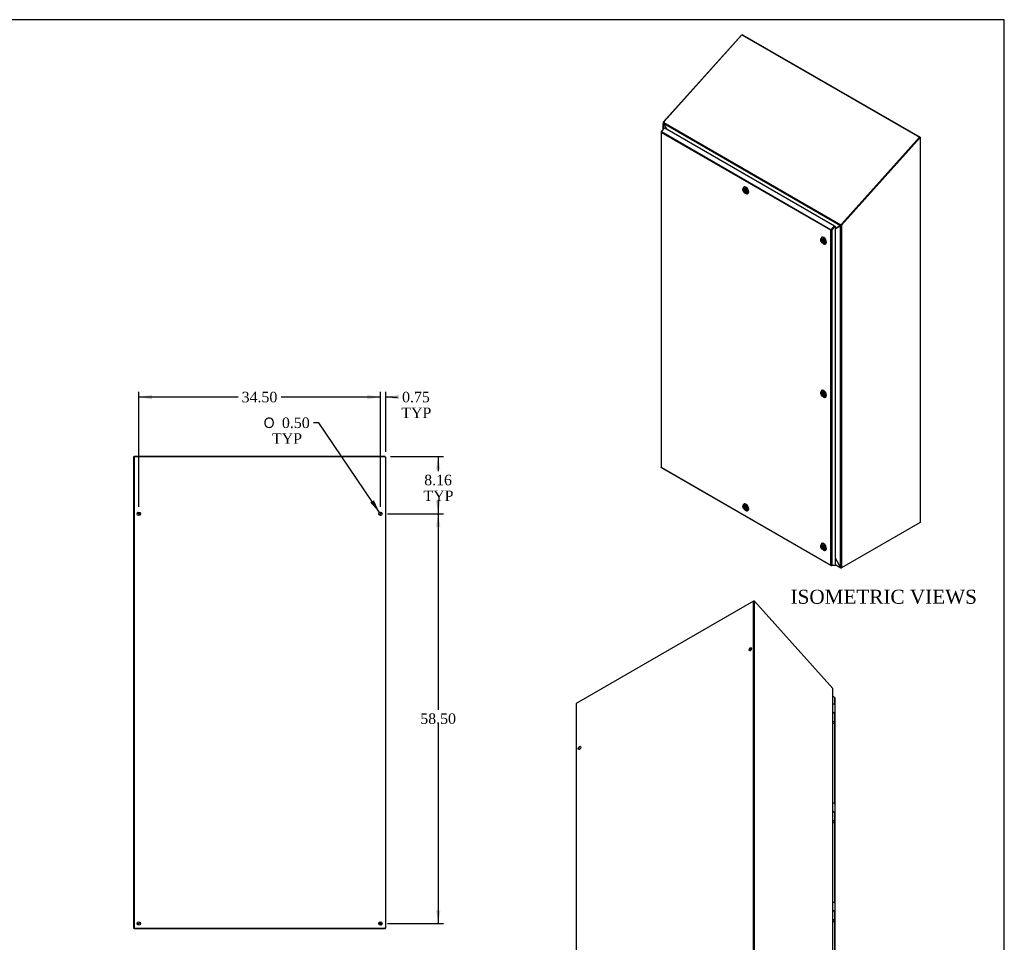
# Model space of a CAD drawing. Header units: inches. Extents: x 1 to 299, y -2 to 199.
# Tile 26 of 26: x 159 to 299, y 67 to 199. Entities that reach past the tile are written whole.
import ezdxf
from ezdxf.enums import TextEntityAlignment as Align

# ---------------------------------------------------------------- set-up
doc = ezdxf.new("R2010")
doc.units = ezdxf.units.IN
doc.header["$MEASUREMENT"] = 0
for name, color, linetype in [('COM70220', 7, 'Continuous'), ('COM70708-4', 7, 'Continuous'), ('COM70709-12', 7, 'Continuous'), ('COM70710-7', 7, 'Continuous'), ('COM70711-4', 7, 'Continuous'), ('COM70712-12', 7, 'Continuous'), ('Default', 7, 'Continuous'), ('HNG86659-1', 7, 'Continuous'), ('LOK10031', 7, 'Continuous'), ('LOK10031_INSERT', 7, 'Continuous'), ('STD26089', 7, 'Continuous')]:
    doc.layers.add(name, color=color, linetype=linetype)
doc.styles.add('SEACAD_Solid_Edge_ANSI1_Symbols', font='txt')
doc.styles.add('SEACAD_Times_New_Roman', font='times.ttf')
doc.dimstyles.new('HAMMOND_(STH_-_300x200)', dxfattribs={"dimtxt": 1.5, "dimasz": 1.875, "dimexe": 0.75, "dimexo": 0.75, "dimgap": 0.375, "dimtad": 0, "dimtih": 1, "dimtoh": 1, "dimzin": 0, "dimdsep": 46, "dimtxsty": 'SEACAD_Times_New_Roman', "dimblk1": '_SE_FILLED', "dimblk2": '_SE_FILLED', "dimsah": 1, "dimcen": 0.75, "dimadec": 0, "dimazin": 0, "dimtfac": 0.8, "dimtofl": 0, "dimtmove": 0, "dimatfit": 3, "dimfxl": 1, "dimtolj": 1, "dimtzin": 0, "dimarcsym": 0})

# ---------------------------------------------------------------- blocks, each defined once
blk = doc.blocks.new('SE5')
at = {"layer": 'COM70708-4', "color": 7, "linetype": 'Continuous'}
for p, q in [((210.98, 136.51), (175.16, 136.51)), ((175.16, 136.51), (175.16, 69.21)), ((211.09, 69.21), (211.09, 136.46)), ((210.17, 128.21), (210.52, 128.56)), ((175.16, 69.21), (210.98, 69.21)), ((210.17, 70.06), (210.52, 69.71)), ((211.09, 69.21), (210.98, 69.21))]:
    blk.add_line(p, q, dxfattribs=at)
for centre in [(175.84, 128.39), (210.34, 128.39), (175.84, 69.89), (210.34, 69.89)]:
    blk.add_circle(centre, 0.25, dxfattribs=at)
blk.add_open_spline([(210.98, 136.51), (211, 136.5), (211.01, 136.5), (211.04, 136.49), (211.05, 136.49), (211.07, 136.48), (211.08, 136.48), (211.09, 136.47), (211.09, 136.47), (211.09, 136.46)], degree=3, knots=[0, 0, 0, 0, 0.25, 0.25, 0.5, 0.5, 0.75, 0.75, 1, 1, 1, 1], dxfattribs=at)
at = {"layer": 'COM70709-12', "color": 7, "linetype": 'Continuous'}
for p, q in [((211.02, 136.55), (175.16, 136.55)), ((175.16, 136.51), (175.16, 136.55)), ((211.02, 136.5), (211.02, 136.55)), ((176.03, 128.22), (175.67, 128.57)), ((210.51, 128.57), (210.16, 128.22))]:
    blk.add_line(p, q, dxfattribs=at)
at = {"layer": 'COM70710-7', "color": 7, "linetype": 'Continuous'}
for p, q in [((175.16, 69.14), (175.16, 69.21)), ((211.02, 69.14), (175.16, 69.14)), ((176.02, 70.06), (175.67, 69.71)), ((210.52, 69.71), (210.17, 70.06)), ((211.02, 69.14), (211.02, 69.21))]:
    blk.add_line(p, q, dxfattribs=at)
at = {"layer": 'COM70711-4', "color": 7, "linetype": 'Continuous'}
for p, q in [((175.09, 136.51), (175.09, 69.21)), ((175.16, 136.51), (175.09, 136.51)), ((175.16, 136.51), (175.16, 136.51)), ((175.67, 128.57), (176.03, 128.22)), ((175.16, 69.21), (175.09, 69.21)), ((176.02, 70.06), (175.67, 69.71))]:
    blk.add_line(p, q, dxfattribs=at)
at = {"layer": 'COM70712-12', "color": 7, "linetype": 'Continuous'}
for p, q in [((175.88, 128.37), (175.88, 128.36)), ((175.95, 128.29), (175.95, 128.29)), ((210.24, 128.28), (210.24, 128.3)), ((210.31, 128.35), (210.31, 128.37))]:
    blk.add_line(p, q, dxfattribs=at)
blk = doc.blocks.new('SE6')
at = {"layer": 'COM70708-4', "color": 7, "linetype": 'Continuous'}
for p, q in [((261.89, 196.73), (250.73, 184.28)), ((261.91, 196.73), (261.89, 196.73)), ((262.05, 196.77), (262, 196.74)), ((262.05, 196.77), (287.38, 182.15)), ((250.7, 184.21), (250.7, 183.25)), ((250.73, 184.28), (250.72, 184.26)), ((250.78, 184.24), (250.72, 184.26)), ((250.73, 184.28), (250.78, 184.25)), ((250.75, 184.14), (250.73, 184.13)), ((250.73, 184.13), (251.19, 183.34)), ((250.73, 183.29), (250.73, 184.13)), ((287.31, 182.12), (287.32, 182.12)), ((287.33, 182.12), (287.38, 182.15)), ((287.38, 182.15), (287.38, 182.09))]:
    blk.add_line(p, q, dxfattribs=at)
for centre, radius, start, end in [((262.01, 196.59), 0.179, 113.5953, 128.7429), ((262.01, 196.59), 0.179, 76.8191, 103.8571), ((250.82, 184.21), 0.119, 152.9508, 222.4898)]:
    blk.add_arc(centre, radius, start, end, dxfattribs=at)
at = {"layer": 'COM70709-12', "color": 7, "linetype": 'Continuous'}
for p, q in [((261.95, 196.78), (250.86, 184.4)), ((261.95, 196.78), (287.3, 182.14)), ((250.74, 184.15), (276.03, 169.56)), ((250.74, 184.15), (250.75, 184.11)), ((250.86, 184.4), (250.78, 184.26)), ((250.78, 184.26), (276.08, 169.66)), ((250.75, 184.11), (251.2, 183.33)), ((287.3, 182.14), (276.21, 169.76)), ((287.32, 182.11), (287.3, 182.14)), ((274.95, 169.17), (274.95, 169.17)), ((274.99, 169.21), (274.99, 169.21)), ((275.25, 169.08), (276.02, 169.53)), ((276.02, 169.53), (276.03, 169.56)), ((276.08, 169.59), (276.03, 169.56)), ((276.07, 169.55), (276.08, 169.59)), ((276.08, 169.66), (276.21, 169.76)), ((276.1, 169.62), (276.08, 169.66)), ((276.1, 169.62), (276.17, 169.67)), ((276.21, 169.76), (276.23, 169.74))]:
    blk.add_line(p, q, dxfattribs=at)
for centre, radius, start, end in [((250.92, 184.16), 0.172, 143.0833, 182.5836), ((276.19, 169.53), 0.171, 132.2557, 170.973), ((276.14, 169.56), 0.0636, 122.7267, 157.8165)]:
    blk.add_arc(centre, radius, start, end, dxfattribs=at)
at = {"layer": 'COM70710-7', "color": 7, "linetype": 'Continuous'}
for p, q in [((275.25, 122.08), (276.04, 120.71)), ((275.25, 121.16), (276.04, 120.71)), ((275.25, 121.13), (276.08, 120.65)), ((276.12, 120.67), (276.12, 120.64)), ((276.14, 120.65), (276.12, 120.64)), ((276.14, 120.65), (276.14, 120.68)), ((276.19, 120.68), (276.14, 120.65))]:
    blk.add_line(p, q, dxfattribs=at)
blk.add_open_spline([(276.12, 120.64), (276.11, 120.64), (276.1, 120.64), (276.08, 120.65), (276.07, 120.65), (276.06, 120.66), (276.05, 120.67), (276.04, 120.69), (276.04, 120.7), (276.04, 120.71)], degree=3, knots=[0, 0, 0, 0, 0.25, 0.25, 0.5, 0.5, 0.75, 0.75, 1, 1, 1, 1], dxfattribs=at)
at = {"layer": 'COM70711-4', "color": 7, "linetype": 'Continuous'}
for p, q in [((276.14, 169.64), (287.32, 182.12)), ((276.19, 169.61), (287.38, 182.09)), ((287.32, 182.12), (287.38, 182.09)), ((287.38, 182.09), (287.38, 127.14)), ((276.04, 169.53), (275.25, 169.08)), ((275.25, 169.08), (275.27, 169.09)), ((276.07, 169.55), (275.27, 169.09)), ((276.07, 169.55), (276.04, 169.53)), ((276.04, 120.71), (276.04, 169.53)), ((276.14, 169.64), (276.19, 169.61)), ((276.19, 169.61), (276.19, 120.68)), ((287.38, 127.14), (276.19, 120.68)), ((275.25, 122.08), (276.04, 120.71)), ((276.19, 120.68), (276.16, 120.67))]:
    blk.add_line(p, q, dxfattribs=at)
for centre, radius, start, end in [((276.02, 169.75), 0.223, 273.5268, 318.1889), ((276.03, 169.63), 0.0947, 300.0362, 319.7456), ((275.88, 169.76), 0.291, 316.5888, 334.3739), ((276.15, 120.85), 0.181, 231.8532, 275.1984)]:
    blk.add_arc(centre, radius, start, end, dxfattribs=at)
at = {"layer": 'COM70712-12', "color": 7, "linetype": 'Continuous'}
for p, q in [((250.4, 182.91), (250.4, 135.04)), ((250.41, 182.88), (250.41, 182.88)), ((250.41, 182.88), (250.41, 182.87)), ((250.43, 182.95), (250.9, 183.47)), ((250.43, 182.95), (250.45, 182.94)), ((250.43, 182.83), (250.43, 135.03)), ((274.63, 168.86), (250.43, 182.83)), ((250.93, 183.49), (250.45, 182.95)), ((250.45, 182.95), (274.7, 168.95)), ((250.9, 183.47), (250.92, 183.47)), ((250.93, 183.49), (275.18, 169.49)), ((274.63, 121.06), (274.63, 168.86)), ((274.65, 168.88), (274.66, 168.88)), ((274.66, 168.88), (274.73, 168.92)), ((274.66, 168.88), (274.66, 168.88)), ((274.7, 168.95), (275.18, 169.49)), ((274.73, 168.92), (275.2, 169.45)), ((275.2, 169.45), (274.73, 168.92)), ((274.78, 168.89), (274.73, 168.92)), ((275.25, 169.42), (274.78, 168.89)), ((274.78, 168.89), (274.78, 121.03)), ((275.2, 169.45), (275.18, 169.49)), ((275.2, 169.45), (275.25, 169.42)), ((275.25, 169.42), (275.25, 121.05)), ((250.41, 135.02), (250.41, 135.02)), ((250.41, 135.01), (250.41, 135.02)), ((250.41, 135.01), (250.41, 135.01)), ((250.43, 135.03), (274.63, 121.06)), ((250.43, 134.99), (274.67, 121)), ((274.65, 121.02), (274.66, 121.02)), ((274.66, 121.02), (274.66, 121.02)), ((275.18, 121.01), (274.7, 120.99)), ((274.78, 121.03), (275.25, 121.05)), ((275.19, 121.04), (275.18, 121.01))]:
    blk.add_line(p, q, dxfattribs=at)
for centre, major_axis, ratio, start_param, end_param in [((250.51, 182.91), (0.108, 0), 0.57735, 2.356194, 3.587154), ((250.48, 182.89), (0.054, 0.0935), 0.57735, 1.22173, 2.049297), ((250.51, 182.87), (-0.086, 0.136), 0.549, 1.242088, 1.548986), ((250.51, 182.87), (-0.078, 0.123), 0.60466, 1.204587, 1.544038), ((274.7, 168.91), (-0.114, -0.059), 0.041488, 0.811828, 1.118725), ((274.7, 168.91), (-0.108, -0.057), 0.041976, 0.763364, 1.102814), ((274.73, 168.89), (0.054, 0.0935), 0.57735, 1.22173, 2.049297), ((274.7, 168.94), (0.108, 0), 0.57735, 4.266828, 5.497787), ((274.7, 168.91), (0.036, 0.0189), 0.041976, -1.166142, -0.854205), ((250.51, 135.04), (0.108, 0), 0.57735, 3.141593, 3.587154), ((250.51, 135.07), (-0.114, -0.059), 0.041488, 0.50493, 0.811828), ((250.51, 135.07), (-0.108, -0.057), 0.041976, 0.423914, 0.763364), ((250.48, 135.09), (0.054, 0.0935), 0.57735, 2.663092, 3.141593), ((274.7, 121.1), (0.078, -0.123), 0.60466, 4.68563, 5.025081), ((274.7, 121.1), (0.086, -0.136), 0.549, 4.690578, 4.997476), ((274.73, 121.09), (0.054, 0.0935), 0.57735, 2.663092, 3.490659), ((274.7, 121.07), (0.108, 0), 0.57735, 4.266828, 5.497787)]:
    blk.add_ellipse(centre, major_axis=major_axis, ratio=ratio, start_param=start_param, end_param=end_param, dxfattribs=at)
at = {"layer": 'LOK10031', "color": 7, "linetype": 'Continuous'}
for p, q in [((262.1, 174.77), (262.1, 174.69)), ((262.25, 175.04), (262.21, 175.02)), ((262.42, 174.14), (262.49, 174.1)), ((262.76, 174.07), (262.8, 174.09)), ((273.21, 167.59), (273.21, 167.51)), ((273.37, 167.86), (273.32, 167.84)), ((273.53, 166.95), (273.6, 166.91)), ((273.87, 166.89), (273.92, 166.91)), ((273.21, 145.73), (273.21, 145.65)), ((273.37, 146.01), (273.32, 145.98)), ((273.53, 145.1), (273.6, 145.06)), ((273.87, 145.03), (273.92, 145.05)), ((262.1, 129.52), (262.1, 129.44)), ((262.25, 129.8), (262.21, 129.77)), ((262.42, 128.89), (262.49, 128.85)), ((262.76, 128.82), (262.8, 128.85)), ((273.21, 123.87), (273.21, 123.79)), ((273.37, 124.15), (273.32, 124.12)), ((273.53, 123.24), (273.6, 123.2)), ((273.87, 123.17), (273.92, 123.2))]:
    blk.add_line(p, q, dxfattribs=at)
for centre, major_axis in [((262.42, 174.5), (-0.225, 0.39)), ((262.42, 174.5), (-0.157, 0.273)), ((273.53, 167.32), (-0.225, 0.39)), ((273.53, 167.32), (-0.157, 0.273)), ((273.53, 145.46), (-0.225, 0.39)), ((273.53, 145.46), (-0.158, 0.273)), ((262.42, 129.26), (-0.225, 0.39)), ((262.42, 129.26), (-0.158, 0.273)), ((273.53, 123.61), (-0.225, 0.39)), ((273.53, 123.61), (-0.157, 0.273))]:
    blk.add_ellipse(centre, major_axis=major_axis, ratio=0.57735, dxfattribs=at)
for centre, start_param, end_param in [((262.49, 174.54), 0, 0.785398), ((262.49, 174.54), 2.356194, 6.283185), ((262.53, 174.57), 3.141593, 6.283185), ((273.6, 167.36), 0, 0.785398), ((273.6, 167.36), 2.356194, 6.283185), ((273.64, 167.39), 3.141593, 6.283185), ((273.6, 145.51), 0, 0.785398), ((273.6, 145.51), 2.356194, 6.283185), ((273.64, 145.53), 3.141593, 6.283185), ((262.49, 129.3), 0, 0.785398), ((262.49, 129.3), 2.356194, 6.283185), ((262.53, 129.32), 3.141593, 6.283185), ((273.6, 123.65), 0, 0.785398), ((273.6, 123.65), 2.356194, 6.283185), ((273.64, 123.67), 3.141593, 6.283185)]:
    blk.add_ellipse(centre, major_axis=(-0.275, 0.476), ratio=0.57735, start_param=start_param, end_param=end_param, dxfattribs=at)
at = {"layer": 'LOK10031_INSERT', "color": 7, "linetype": 'Continuous'}
for p, q in [((262.28, 174.79), (262.26, 174.77)), ((262.39, 174.77), (262.39, 174.77)), ((262.39, 174.77), (262.39, 174.27)), ((262.45, 174.74), (262.44, 174.74)), ((262.44, 174.23), (262.44, 174.74)), ((262.44, 174.3), (262.39, 174.27)), ((262.57, 174.23), (262.59, 174.24)), ((273.75, 167.23), (273.31, 167.48)), ((273.31, 167.42), (273.37, 167.45)), ((273.31, 167.42), (273.75, 167.16)), ((273.39, 167.6), (273.37, 167.59)), ((273.68, 167.05), (273.7, 167.06)), ((273.75, 167.23), (273.75, 167.23)), ((273.75, 167.16), (273.75, 167.16)), ((273.75, 145.37), (273.31, 145.62)), ((273.31, 145.56), (273.37, 145.59)), ((273.31, 145.56), (273.75, 145.31)), ((273.39, 145.75), (273.37, 145.73)), ((273.68, 145.19), (273.7, 145.21)), ((273.75, 145.37), (273.75, 145.37)), ((273.75, 145.31), (273.75, 145.31)), ((262.28, 129.54), (262.26, 129.53)), ((262.39, 129.53), (262.39, 129.53)), ((262.39, 129.53), (262.39, 129.02)), ((262.45, 129.49), (262.44, 129.49)), ((262.44, 128.99), (262.44, 129.49)), ((262.44, 129.05), (262.39, 129.02)), ((262.57, 128.99), (262.59, 129)), ((273.75, 123.51), (273.31, 123.77)), ((273.31, 123.7), (273.37, 123.73)), ((273.39, 123.89), (273.37, 123.88)), ((273.31, 123.7), (273.75, 123.45)), ((273.68, 123.34), (273.7, 123.35)), ((273.75, 123.51), (273.75, 123.51)), ((273.75, 123.45), (273.75, 123.45))]:
    blk.add_line(p, q, dxfattribs=at)
for centre, major_axis, start_param, end_param in [((262.42, 174.5), (0.156, -0.271), 2.484547, 5.369435), ((262.42, 174.5), (-0.156, 0.271), 2.484547, 5.369435), ((273.53, 167.32), (0.156, -0.271), 0.91375, 3.798639), ((273.53, 167.32), (-0.156, 0.271), 0.91375, 3.798639), ((273.53, 145.46), (0.156, -0.271), 0.91375, 3.798639), ((273.53, 145.46), (-0.156, 0.271), 0.91375, 3.798639), ((262.42, 129.26), (0.156, -0.271), 2.484547, 5.369435), ((262.42, 129.26), (-0.156, 0.271), 2.484547, 5.369435), ((273.53, 123.61), (0.156, -0.271), 0.91375, 3.798639), ((273.53, 123.61), (-0.156, 0.271), 0.91375, 3.798639)]:
    blk.add_ellipse(centre, major_axis=major_axis, ratio=0.57735, start_param=start_param, end_param=end_param, dxfattribs=at)
blk = doc.blocks.new('SE7')
at = {"layer": 'COM70220', "color": 7, "linetype": 'Continuous'}
blk.add_arc((251.29, 40.94), 0.354, 236.6292, 240.602, dxfattribs=at)
for centre, major_axis, start_param, end_param in [((274.79, 54.38), (0.125, -0.217), -1.368171, -1.272424), ((251.37, 41.06), (0.25, 0.433), 3.144766, 3.166374), ((251.37, 40.86), (0.125, -0.217), -1.368171, -1.247847)]:
    blk.add_ellipse(centre, major_axis=major_axis, ratio=0.57735, start_param=start_param, end_param=end_param, dxfattribs=at)
at = {"layer": 'COM70708-4', "color": 7, "linetype": 'Continuous'}
for p, q in [((263.61, 115.93), (238.28, 101.31)), ((263.61, 60.99), (263.61, 115.93)), ((263.76, 60.99), (263.76, 115.9)), ((263.76, 115.9), (274.92, 103.45)), ((274.92, 103.45), (274.94, 103.43)), ((274.92, 54.54), (274.92, 103.45)), ((274.95, 54.5), (274.95, 103.38)), ((238.28, 101.31), (238.28, 46.36)), ((238.28, 46.36), (263.61, 60.99)), ((238.33, 46.33), (263.66, 60.96)), ((263.71, 60.96), (274.87, 54.51)), ((263.76, 60.99), (274.92, 54.54)), ((274.92, 54.54), (274.87, 54.51)), ((274.92, 54.48), (274.87, 54.51)), ((274.87, 54.51), (274.88, 54.51)), ((274.88, 54.51), (274.94, 54.53)), ((274.92, 54.54), (274.94, 54.53)), ((238.33, 46.33), (238.28, 46.36))]:
    blk.add_line(p, q, dxfattribs=at)
for centre, radius, start, end in [((263.65, 115.76), 0.179, 51.2571, 103.1809), ((274.83, 103.38), 0.119, 0.2609, 27.0492)]:
    blk.add_arc(centre, radius, start, end, dxfattribs=at)
for centre in [(263.15, 109.04), (238.76, 94.96), (263.15, 61.28), (238.76, 47.19)]:
    blk.add_ellipse(centre, major_axis=(-0.125, -0.217), ratio=0.57735, dxfattribs=at)
for centre, major_axis, start_param, end_param in [((263.21, 109.01), (-0.125, -0.217), 3.346674, 6.078104), ((238.81, 94.93), (-0.125, -0.217), 3.346674, 6.078104), ((263.21, 61.25), (-0.125, -0.217), 3.346674, 6.078104), ((263.69, 60.94), (0.108, 0), 0.785398, 2.356194), ((238.81, 47.16), (-0.125, -0.217), 3.346674, 6.078104)]:
    blk.add_ellipse(centre, major_axis=major_axis, ratio=0.57735, start_param=start_param, end_param=end_param, dxfattribs=at)
for points in [[(274.88, 54.51), (274.88, 54.51), (274.88, 54.51), (274.88, 54.51), (274.88, 54.51), (274.88, 54.51), (274.88, 54.51), (274.88, 54.51), (274.87, 54.51), (274.87, 54.51)], [(274.94, 54.53), (274.95, 54.53), (274.95, 54.52), (274.95, 54.51), (274.95, 54.51), (274.95, 54.5), (274.95, 54.5), (274.94, 54.49), (274.93, 54.49), (274.92, 54.48)]]:
    blk.add_open_spline(points, degree=3, knots=[0, 0, 0, 0, 0.25, 0.25, 0.5, 0.5, 0.75, 0.75, 1, 1, 1, 1], dxfattribs=at)
at = {"layer": 'COM70710-7', "color": 7, "linetype": 'Continuous'}
for p, q in [((263.69, 60.97), (238.33, 46.33)), ((263.69, 60.91), (238.33, 46.27)), ((263.69, 60.91), (263.69, 60.97)), ((263.69, 60.97), (274.87, 54.51)), ((263.69, 60.91), (274.87, 54.45)), ((274.87, 54.45), (249.52, 39.82)), ((249.57, 39.81), (274.93, 54.45)), ((274.7, 54.27), (250.91, 40.53)), ((274.92, 54.48), (274.87, 54.51)), ((274.88, 54.51), (274.87, 54.51)), ((274.87, 54.45), (274.87, 54.51)), ((274.89, 54.44), (274.87, 54.45)), ((274.88, 54.51), (274.89, 54.44)), ((238.33, 46.27), (238.33, 46.33)), ((238.33, 46.27), (249.52, 39.82)), ((249.52, 39.82), (249.54, 39.81)), ((250.88, 40.56), (250.91, 40.53))]:
    blk.add_line(p, q, dxfattribs=at)
for points, knots in [([(274.87, 54.51), (274.87, 54.51), (274.88, 54.51), (274.88, 54.51), (274.88, 54.51), (274.88, 54.5), (274.88, 54.5), (274.88, 54.51), (274.88, 54.51), (274.88, 54.51)], [0, 0, 0, 0, 0.25, 0.25, 0.5, 0.5, 0.75, 0.75, 1, 1, 1, 1]), ([(274.92, 54.48), (274.92, 54.48), (274.93, 54.47), (274.92, 54.45), (274.92, 54.45), (274.92, 54.44), (274.91, 54.44), (274.9, 54.44), (274.9, 54.44), (274.89, 54.44)], [0, 0, 0, 0, 0.25, 0.25, 0.5, 0.5, 0.75, 0.75, 1, 1, 1, 1]), ([(249.54, 39.81), (249.55, 39.81), (249.56, 39.81), (249.57, 39.81), (249.58, 39.81), (249.58, 39.82)], [0, 0, 0, 0, 0.25, 0.25, 0.3895023, 0.3895023, 0.3895023, 0.3895023])]:
    blk.add_open_spline(points, degree=3, knots=knots, dxfattribs=at)
at = {"layer": 'COM70711-4', "color": 7, "linetype": 'Continuous'}
for p, q in [((238.28, 46.36), (238.28, 46.3)), ((238.33, 46.33), (238.28, 46.3)), ((238.28, 46.3), (238.33, 46.27)), ((250.87, 40.56), (250.9, 40.54)), ((250.9, 40.54), (250.9, 40.54))]:
    blk.add_line(p, q, dxfattribs=at)
at = {"layer": 'COM70712-12', "color": 7, "linetype": 'Continuous'}
for p, q in [((275.22, 102.12), (274.95, 102.42)), ((275.22, 101.11), (275.22, 102.12)), ((275.25, 54.2), (275.25, 102.07)), ((275.22, 86.96), (275.22, 98.58)), ((275.22, 72.82), (275.22, 84.43)), ((275.22, 58.67), (275.22, 70.29)), ((275.22, 54.25), (275.22, 56.14)), ((250.46, 40.24), (274.7, 54.24)), ((250.48, 40.17), (274.72, 54.17)), ((250.96, 40.16), (275.2, 54.15)), ((250.98, 40.16), (275.23, 54.16)), ((274.7, 54.24), (274.7, 54.32)), ((274.7, 54.24), (274.75, 54.27)), ((275.17, 54.22), (274.7, 54.24)), ((274.7, 54.24), (275.17, 54.22)), ((274.7, 54.24), (274.72, 54.17)), ((275.2, 54.15), (274.72, 54.17)), ((274.75, 54.27), (274.75, 54.35)), ((274.75, 54.27), (275.22, 54.25)), ((275.22, 54.25), (275.17, 54.22)), ((275.17, 54.22), (275.17, 54.22)), ((275.24, 54.18), (275.17, 54.22)), ((250.41, 40.29), (250.41, 40.21)), ((250.41, 40.21), (250.46, 40.24)), ((250.47, 40.21), (250.41, 40.21)), ((250.46, 40.32), (250.46, 40.24)), ((250.46, 40.24), (250.46, 40.24)), ((250.46, 40.24), (250.48, 40.17)), ((250.48, 40.17), (250.96, 40.16)), ((250.93, 40.55), (250.93, 40.51)), ((250.98, 40.54), (250.98, 40.57))]:
    blk.add_line(p, q, dxfattribs=at)
for centre, major_axis, start_param, end_param in [((275.15, 102.07), (-0.108, 0), 3.141593, 3.926991), ((275.17, 54.25), (-0.054, 0.0935), 2.792527, 3.551924), ((275.15, 54.2), (-0.108, 0), 2.696031, 3.926991), ((250.93, 40.25), (-0.054, 0.0935), 2.792527, 3.141593)]:
    blk.add_ellipse(centre, major_axis=major_axis, ratio=0.57735, start_param=start_param, end_param=end_param, dxfattribs=at)
at = {"layer": 'HNG86659-1', "color": 7, "linetype": 'Continuous'}
for p, q in [((275.12, 99.94), (274.95, 100.04)), ((275.18, 99.89), (274.95, 100.03)), ((275.18, 99.89), (275.18, 98.69)), ((275.24, 99.86), (275.24, 101.09)), ((275.24, 98.6), (275.24, 99.83)), ((274.95, 98.8), (275.18, 98.69)), ((275.18, 98.63), (274.95, 98.74)), ((275.19, 98.62), (274.95, 98.74)), ((275.19, 98.62), (275.18, 98.63)), ((275.12, 85.79), (274.95, 85.9)), ((275.18, 85.74), (274.95, 85.88)), ((275.24, 85.72), (275.24, 86.94)), ((274.95, 84.65), (275.18, 84.55)), ((275.18, 84.48), (274.95, 84.59)), ((275.19, 84.48), (274.95, 84.59)), ((275.18, 85.74), (275.18, 84.55)), ((275.19, 84.48), (275.18, 84.48)), ((275.24, 84.46), (275.24, 85.68)), ((275.12, 71.64), (274.95, 71.75)), ((275.18, 71.6), (274.95, 71.74)), ((275.24, 71.57), (275.24, 72.8)), ((274.95, 70.51), (275.18, 70.4)), ((275.18, 70.34), (274.95, 70.45)), ((275.19, 70.33), (274.95, 70.45)), ((275.18, 71.6), (275.18, 70.4)), ((275.19, 70.33), (275.18, 70.34)), ((275.24, 70.31), (275.24, 71.54)), ((275.24, 57.42), (275.24, 58.65)), ((275.12, 57.5), (274.95, 57.61)), ((275.18, 57.45), (274.95, 57.59)), ((274.95, 56.36), (275.18, 56.26)), ((275.18, 56.19), (274.95, 56.3)), ((275.19, 56.19), (274.95, 56.3)), ((275.18, 57.45), (275.18, 56.26)), ((275.24, 56.17), (275.24, 57.39)), ((275.19, 56.19), (275.18, 56.19))]:
    blk.add_line(p, q, dxfattribs=at)
for centre, radius, start, end in [((274.96, 100.81), 0.412, 58.9797, 90.2438), ((275.01, 99.76), 0.208, 38.7237, 58.7029), ((275.15, 101.09), 0.0847, 10.0921, 64.619), ((275.02, 98.52), 0.233, 34.8416, 46.393), ((274.96, 86.67), 0.412, 58.9797, 90.2438), ((275.01, 85.61), 0.208, 38.7237, 58.7029), ((275.15, 86.94), 0.0847, 10.0921, 64.619), ((275.02, 84.38), 0.233, 34.8416, 46.393), ((274.96, 72.52), 0.412, 58.9797, 90.2438), ((275.15, 72.8), 0.0847, 10.0921, 64.619), ((275.01, 71.47), 0.208, 38.7237, 58.7029), ((275.02, 70.23), 0.233, 34.8416, 46.393), ((274.96, 58.38), 0.412, 58.9797, 90.2438), ((275.15, 58.65), 0.0847, 10.0921, 64.619), ((275.01, 57.32), 0.208, 38.7237, 58.7029), ((275.02, 56.09), 0.233, 34.8416, 46.393)]:
    blk.add_arc(centre, radius, start, end, dxfattribs=at)
for centre, major_axis, ratio, start_param, end_param in [((275, 99.86), (-0.236, 0), 0.57735, 3.141593, 4.605551), ((275, 99.84), (-0.217, 0), 0.57735, 3.926991, 4.32684), ((275, 99.83), (-0.236, 0), 0.57735, 3.925794, 4.31977), ((275, 99.83), (-0.236, 0), 0.57735, 3.141593, 3.925794), ((275, 98.57), (-0.202, -0.021), 0.501281, 1.287359, 3.570645), ((275, 85.72), (-0.236, 0), 0.57735, 3.141593, 4.605551), ((275, 85.7), (-0.217, 0), 0.57735, 3.926991, 4.32684), ((275, 85.68), (-0.236, 0), 0.57735, 3.925794, 4.31977), ((275, 85.68), (-0.236, 0), 0.57735, 3.141593, 3.925794), ((275, 84.42), (-0.202, -0.021), 0.501281, 1.287359, 3.570645), ((275, 71.57), (-0.236, 0), 0.57735, 3.141593, 4.605551), ((275, 70.28), (-0.202, -0.021), 0.501281, 1.287359, 3.570645), ((275, 71.55), (-0.217, 0), 0.57735, 3.926991, 4.32684), ((275, 71.54), (-0.236, 0), 0.57735, 3.925794, 4.31977), ((275, 71.54), (-0.236, 0), 0.57735, 3.141593, 3.925794), ((275, 57.42), (-0.236, 0), 0.57735, 3.141593, 4.605551), ((275, 57.41), (-0.217, 0), 0.57735, 3.926991, 4.32684), ((275, 57.39), (-0.236, 0), 0.57735, 3.925794, 4.31977), ((275, 57.39), (-0.236, 0), 0.57735, 3.141593, 3.925794), ((275, 56.13), (-0.202, -0.021), 0.501281, 1.287359, 3.570645)]:
    blk.add_ellipse(centre, major_axis=major_axis, ratio=ratio, start_param=start_param, end_param=end_param, dxfattribs=at)
for points, knots in [([(275.24, 101.09), (275.24, 101.09), (275.24, 101.1), (275.23, 101.11), (275.23, 101.11), (275.22, 101.12), (275.22, 101.13), (275.21, 101.14), (275.2, 101.15), (275.19, 101.15), (275.19, 101.16), (275.18, 101.16), (275.17, 101.16), (275.17, 101.17)], [0.3971419, 0.3971419, 0.3971419, 0.3971419, 0.5, 0.5, 0.625, 0.625, 0.75, 0.75, 0.875, 0.875, 0.9375, 0.9375, 1, 1, 1, 1]), ([(275.21, 98.66), (275.21, 98.65), (275.2, 98.65), (275.2, 98.64), (275.2, 98.64), (275.19, 98.63), (275.19, 98.63), (275.19, 98.63), (275.19, 98.63), (275.19, 98.63), (275.19, 98.63), (275.19, 98.62), (275.19, 98.62), (275.19, 98.62)], [0, 0, 0, 0, 0.25, 0.25, 0.5, 0.5, 0.625, 0.625, 0.75, 0.75, 0.875, 0.875, 1, 1, 1, 1]), ([(275.21, 98.66), (275.21, 98.65), (275.22, 98.65), (275.23, 98.64), (275.23, 98.63), (275.24, 98.61), (275.24, 98.6), (275.23, 98.59), (275.23, 98.59), (275.23, 98.59)], [0, 0, 0, 0, 0.125, 0.125, 0.25, 0.25, 0.5, 0.5, 0.5218828, 0.5218828, 0.5218828, 0.5218828]), ([(275.24, 86.94), (275.24, 86.95), (275.24, 86.95), (275.23, 86.96), (275.23, 86.97), (275.22, 86.98), (275.22, 86.98), (275.21, 87), (275.2, 87), (275.19, 87.01), (275.19, 87.01), (275.18, 87.02), (275.17, 87.02), (275.17, 87.02)], [0.3971419, 0.3971419, 0.3971419, 0.3971419, 0.5, 0.5, 0.625, 0.625, 0.75, 0.75, 0.875, 0.875, 0.9375, 0.9375, 1, 1, 1, 1]), ([(275.21, 84.51), (275.21, 84.51), (275.2, 84.5), (275.2, 84.5), (275.2, 84.49), (275.19, 84.49), (275.19, 84.49), (275.19, 84.49), (275.19, 84.48), (275.19, 84.48), (275.19, 84.48), (275.19, 84.48), (275.19, 84.48), (275.19, 84.48)], [0, 0, 0, 0, 0.25, 0.25, 0.5, 0.5, 0.625, 0.625, 0.75, 0.75, 0.875, 0.875, 1, 1, 1, 1]), ([(275.21, 84.51), (275.21, 84.51), (275.22, 84.5), (275.23, 84.49), (275.23, 84.48), (275.24, 84.47), (275.24, 84.45), (275.23, 84.44), (275.23, 84.44), (275.23, 84.44)], [0, 0, 0, 0, 0.125, 0.125, 0.25, 0.25, 0.5, 0.5, 0.5218828, 0.5218828, 0.5218828, 0.5218828]), ([(275.24, 72.8), (275.24, 72.8), (275.24, 72.81), (275.23, 72.82), (275.23, 72.82), (275.22, 72.83), (275.22, 72.84), (275.21, 72.85), (275.2, 72.86), (275.19, 72.86), (275.19, 72.87), (275.18, 72.87), (275.17, 72.87), (275.17, 72.88)], [0.3971419, 0.3971419, 0.3971419, 0.3971419, 0.5, 0.5, 0.625, 0.625, 0.75, 0.75, 0.875, 0.875, 0.9375, 0.9375, 1, 1, 1, 1]), ([(275.21, 70.37), (275.21, 70.36), (275.2, 70.36), (275.2, 70.35), (275.2, 70.35), (275.19, 70.34), (275.19, 70.34), (275.19, 70.34), (275.19, 70.34), (275.19, 70.34), (275.19, 70.34), (275.19, 70.33), (275.19, 70.33), (275.19, 70.33)], [0, 0, 0, 0, 0.25, 0.25, 0.5, 0.5, 0.625, 0.625, 0.75, 0.75, 0.875, 0.875, 1, 1, 1, 1]), ([(275.21, 70.37), (275.21, 70.36), (275.22, 70.36), (275.23, 70.34), (275.23, 70.34), (275.24, 70.32), (275.24, 70.31), (275.23, 70.3), (275.23, 70.3), (275.23, 70.29)], [0, 0, 0, 0, 0.125, 0.125, 0.25, 0.25, 0.5, 0.5, 0.5218828, 0.5218828, 0.5218828, 0.5218828]), ([(275.24, 58.65), (275.24, 58.66), (275.24, 58.66), (275.23, 58.67), (275.23, 58.68), (275.22, 58.69), (275.22, 58.69), (275.21, 58.71), (275.2, 58.71), (275.19, 58.72), (275.19, 58.72), (275.18, 58.73), (275.17, 58.73), (275.17, 58.73)], [0.3971419, 0.3971419, 0.3971419, 0.3971419, 0.5, 0.5, 0.625, 0.625, 0.75, 0.75, 0.875, 0.875, 0.9375, 0.9375, 1, 1, 1, 1]), ([(275.21, 56.22), (275.21, 56.22), (275.2, 56.21), (275.2, 56.21), (275.2, 56.2), (275.19, 56.2), (275.19, 56.2), (275.19, 56.19), (275.19, 56.19), (275.19, 56.19), (275.19, 56.19), (275.19, 56.19), (275.19, 56.19), (275.19, 56.19)], [0, 0, 0, 0, 0.25, 0.25, 0.5, 0.5, 0.625, 0.625, 0.75, 0.75, 0.875, 0.875, 1, 1, 1, 1]), ([(275.21, 56.22), (275.21, 56.22), (275.22, 56.21), (275.23, 56.2), (275.23, 56.19), (275.24, 56.18), (275.24, 56.16), (275.23, 56.15), (275.23, 56.15), (275.23, 56.15)], [0, 0, 0, 0, 0.125, 0.125, 0.25, 0.25, 0.5, 0.5, 0.5218828, 0.5218828, 0.5218828, 0.5218828])]:
    blk.add_open_spline(points, degree=3, knots=knots, dxfattribs=at)
for points in [[(275.19, 98.52), (275.22, 98.55), (275.23, 98.57), (275.23, 98.59)], [(275.19, 84.38), (275.22, 84.41), (275.23, 84.43), (275.23, 84.44)], [(275.19, 70.23), (275.22, 70.26), (275.23, 70.28), (275.23, 70.29)], [(275.19, 56.09), (275.22, 56.12), (275.23, 56.14), (275.23, 56.15)]]:
    blk.add_open_spline(points, degree=3, dxfattribs=at)
at = {"layer": 'STD26089', "color": 7, "linetype": 'Continuous'}
for p, q in [((263.03, 61.13), (263.07, 61.11)), ((263.26, 61.44), (263.22, 61.46))]:
    blk.add_line(p, q, dxfattribs=at)
blk.add_ellipse((263.16, 61.27), major_axis=(-0.094, -0.162), ratio=0.57735, start_param=0, end_param=3.141593, dxfattribs=at)
blk = doc.blocks.new('DMBLK304')
at = {"layer": 'Default', "linetype": 'Continuous', "transparency": 16777216}
for points in [[(218.9, 134.67), (218.58, 136.55), (218.27, 134.67)], [(218.9, 130.26), (218.27, 130.26), (218.58, 128.39)]]:
    blk.add_hatch(color=7, dxfattribs=at).paths.add_polyline_path(points)
at = {"layer": 'Default', "color": 7, "linetype": 'Continuous', "transparency": 16777216}
for p, q in [((211.77, 136.55), (219.33, 136.55)), ((218.58, 136.55), (218.58, 134.49)), ((218.58, 130.21), (218.58, 128.39)), ((211.34, 128.39), (219.33, 128.39))]:
    blk.add_line(p, q, dxfattribs=at)
at = {"layer": 'Default', "color": 7, "linetype": 'Continuous', "transparency": 16777216, "style": 'SEACAD_Times_New_Roman'}
for s, p in [('8.16', (216.59, 133.96)), ('TYP', (216.49, 131.71))]:
    blk.add_text(s, height=1.5, dxfattribs=at).set_placement(p, align=Align.TOP_LEFT)
blk = doc.blocks.new('_SE_FILLED')
at = {"color": 0}
blk.add_line((0, 0), (-1, 0), dxfattribs=at)
blk.add_solid([(0, 0), (-1, -0.1665), (-1, 0.1665), (0, 0)], dxfattribs=at)
blk = doc.blocks.new('DMBLK305')
at = {"layer": 'Default', "linetype": 'Continuous', "transparency": 16777216}
for points in [[(218.9, 126.51), (218.58, 128.39), (218.27, 126.51)], [(218.9, 71.76), (218.27, 71.76), (218.58, 69.89)]]:
    blk.add_hatch(color=7, dxfattribs=at).paths.add_polyline_path(points)
at = {"layer": 'Default', "color": 7, "linetype": 'Continuous', "transparency": 16777216}
for p, q in [((211.34, 128.39), (219.33, 128.39)), ((218.58, 128.39), (218.58, 100.41)), ((218.58, 98.39), (218.58, 69.89)), ((211.34, 69.89), (219.33, 69.89))]:
    blk.add_line(p, q, dxfattribs=at)
at = {"layer": 'Default', "color": 7, "linetype": 'Continuous', "transparency": 16777216, "style": 'SEACAD_Times_New_Roman'}
blk.add_text('58.50', height=1.5, dxfattribs=at).set_placement((216.03, 99.89), align=Align.TOP_LEFT)
blk = doc.blocks.new('DMBLK306')
at = {"layer": 'Default', "linetype": 'Continuous', "transparency": 16777216}
for points in [[(208.47, 145.36), (208.47, 144.73), (210.34, 145.05)], [(212.97, 145.36), (211.09, 145.05), (212.97, 144.73)]]:
    blk.add_hatch(color=7, dxfattribs=at).paths.add_polyline_path(points)
at = {"layer": 'Default', "color": 7, "linetype": 'Continuous', "transparency": 16777216}
for p, q in [((210.34, 145.05), (206.59, 145.05)), ((210.34, 129.39), (210.34, 145.8)), ((211.09, 137.21), (211.09, 145.8)), ((212.05, 145.05), (211.09, 145.05)), ((212.05, 145.05), (212.8, 145.05))]:
    blk.add_line(p, q, dxfattribs=at)
at = {"layer": 'Default', "color": 7, "linetype": 'Continuous', "transparency": 16777216, "style": 'SEACAD_Times_New_Roman'}
for s, p in [('0.75', (213.43, 145.8)), ('TYP', (213.33, 143.55))]:
    blk.add_text(s, height=1.5, dxfattribs=at).set_placement(p, align=Align.TOP_LEFT)
blk = doc.blocks.new('DMBLK307')
at = {"layer": 'Default', "linetype": 'Continuous', "transparency": 16777216}
for points in [[(177.72, 145.36), (175.84, 145.05), (177.72, 144.73)], [(208.47, 145.36), (208.47, 144.73), (210.34, 145.05)]]:
    blk.add_hatch(color=7, dxfattribs=at).paths.add_polyline_path(points)
at = {"layer": 'Default', "color": 7, "linetype": 'Continuous', "transparency": 16777216}
for p, q in [((175.84, 129.39), (175.84, 145.8)), ((190.01, 145.05), (175.84, 145.05)), ((210.34, 145.05), (196.18, 145.05)), ((210.34, 129.39), (210.34, 145.8))]:
    blk.add_line(p, q, dxfattribs=at)
at = {"layer": 'Default', "color": 7, "linetype": 'Continuous', "transparency": 16777216, "style": 'SEACAD_Times_New_Roman'}
blk.add_text('34.50', height=1.5, dxfattribs=at).set_placement((190.53, 145.8), align=Align.TOP_LEFT)
blk = doc.blocks.new('DMBLK315')
at = {"layer": 'Default', "linetype": 'Continuous', "transparency": 16777216}
blk.add_hatch(color=7, dxfattribs=at).paths.add_polyline_path([(208.89, 129.97), (210.2, 128.59), (209.41, 130.32)])
at = {"layer": 'Default', "color": 7, "linetype": 'Continuous', "transparency": 16777216}
for p, q in [((201.54, 141.38), (200.79, 141.38)), ((210.2, 128.59), (201.54, 141.38))]:
    blk.add_line(p, q, dxfattribs=at)
for s, style, p in [('O', 'SEACAD_Solid_Edge_ANSI1_Symbols', (193.67, 142.13)), ('0.50', 'SEACAD_Times_New_Roman', (196.28, 142.13)), ('TYP', 'SEACAD_Times_New_Roman', (194.87, 139.88))]:
    blk.add_text(s, height=1.5, dxfattribs=dict(at, style=style)).set_placement(p, align=Align.TOP_LEFT)
blk = doc.blocks.new('BORDER')
at = {"layer": 'Default', "color": 7, "linetype": 'Continuous'}
for p, q in [((0, 27.86), (-41.86, 27.86)), ((0, 0), (0, 27.86))]:
    blk.add_line(p, q, dxfattribs=at)

msp = doc.modelspace()

# ---------------------------------------------------------------- block references
at = {"layer": 'Default', "color": 7, "xscale": 7.12, "yscale": 7.12, "zscale": 7.12}
msp.add_blockref('BORDER', (299.411, 0.564), dxfattribs=at)
at = {"layer": 'Default'}
for name in ['SE6', 'SE5', 'SE7']:
    msp.add_blockref(name, (0, 0), dxfattribs=at)

# ---------------------------------------------------------------- texts
at = {"layer": 'Default', "color": 7, "linetype": 'Continuous', "style": 'SEACAD_Times_New_Roman'}
msp.add_text('ISOMETRIC VIEWS', height=2, dxfattribs=at).set_placement((268.898, 117.545), align=Align.TOP_LEFT)

# ---------------------------------------------------------------- dimensions: what is measured, and where the dimension line sits
at = {"layer": 'Default', "color": 7, "linetype": 'Continuous'}
dim = msp.add_linear_dim(base=(175.843, 145.047), p1=(210.343, 128.636), p2=(175.843, 128.636), text='\\A1;<>', dimstyle='HAMMOND_(STH_-_300x200)', dxfattribs=at)
dim.commit()
dim.dimension.update_dxf_attribs({"geometry": 'DMBLK307', "text_midpoint": (193.093, 145.047), "dimtype": 160})
dim = msp.add_linear_dim(base=(210.343, 145.047), p1=(211.093, 136.463), p2=(210.343, 128.636), text='\\A1;<>\\PTYP', dimstyle='HAMMOND_(STH_-_300x200)', override={"dimtmove": 1}, dxfattribs=at)
dim.commit()
dim.dimension.update_dxf_attribs({"geometry": 'DMBLK306', "text_midpoint": (212.8, 145.047), "dimtype": 160})
dim = msp.add_diameter_dim_2p(p1=(210.483, 128.179), p2=(210.202, 128.593), text='\\A1;<>\\PTYP', dimstyle='HAMMOND_(STH_-_300x200)', dxfattribs=at)
dim.commit()
dim.dimension.update_dxf_attribs({"geometry": 'DMBLK315', "text_midpoint": (200.785, 141.384), "dimtype": 163})
for p1, p2, angle, text, picture, middle, dimtype in [((211.021, 136.546), (210.593, 128.386), 90, '\\A1;<>\\PTYP', 'DMBLK304', (218.584, 133.212), 160), ((210.593, 128.386), (210.593, 69.886), 270, '\\A1;<>', 'DMBLK305', (218.584, 99.136), 161)]:
    dim = msp.add_linear_dim(base=(218.584, 128.386), p1=p1, p2=p2, angle=angle, text=text, dimstyle='HAMMOND_(STH_-_300x200)', dxfattribs=at)
    dim.commit()
    dim.dimension.update_dxf_attribs({"geometry": picture, "text_midpoint": middle, "dimtype": dimtype})

doc.saveas('drawing.dxf')
